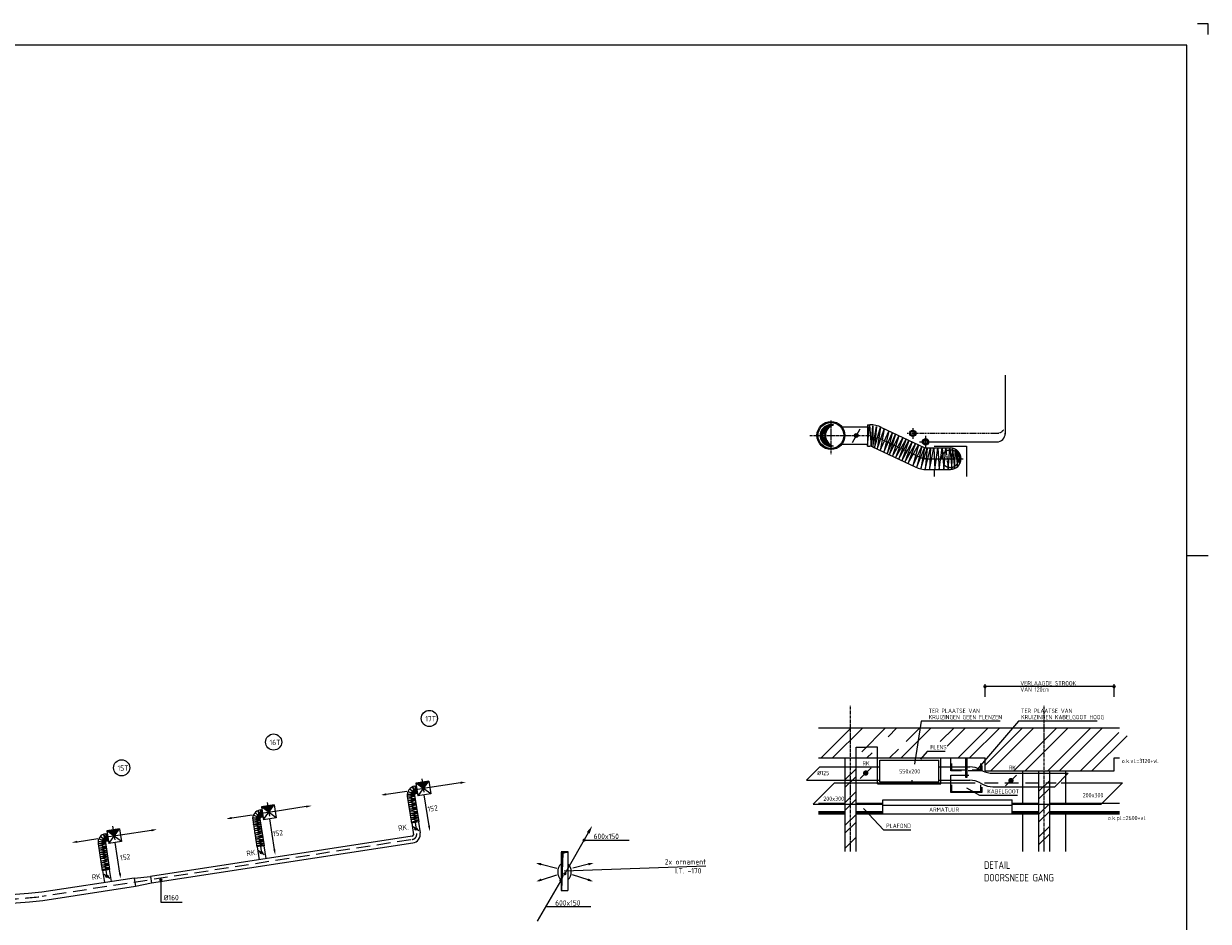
# Model space of a CAD drawing. Extents: x -138812 to 250702, y -18987 to 104055.
# Tile 191 of 193: x 160090 to 187614, y 22493 to 43336. Entities that reach past the tile are written whole.
import ezdxf

# ---------------------------------------------------------------- set-up
doc = ezdxf.new("R2010")
doc.units = 0
doc.header["$LTSCALE"] = 50
for name, pattern in [('CENTER', [2, 1.25, -0.25, 0.25, -0.25]), ('DASHED', [0.75, 0.5, -0.25]), ('HIDDEN', [9.525, 6.35, -3.175])]:
    doc.linetypes.add(name, pattern=pattern)
doc.layers.get('0').update_dxf_attribs({"linetype": 'CONTINUOUS'})
doc.layers.get('Defpoints').update_dxf_attribs({"linetype": 'CONTINUOUS'})
for name, color, linetype in [('54GA', 3, 'CONTINUOUS'), ('56WD', 4, 'CONTINUOUS'), ('57LB', 5, 'CONTINUOUS'), ('INHOUD', 7, 'CONTINUOUS'), ('KADER', 7, 'CONTINUOUS')]:
    doc.layers.add(name, color=color, linetype=linetype)
doc.styles.add('ISO18', font='iso', dxfattribs={"width": 0.9, "height": 100})
doc.styles.add('ISO25', font='ISO', dxfattribs={"width": 0.9, "height": 125})
doc.styles.add('ISO35', font='ISO', dxfattribs={"width": 0.9, "height": 175})
doc.styles.get("Standard").update_dxf_attribs({"font": 'ARIAL.TTF'})
doc.dimstyles.get("Standard").update_dxf_attribs({"dimtxt": 0.18, "dimasz": 0.18, "dimexe": 0.18, "dimexo": 0.0625, "dimgap": 0.09, "dimtad": 0, "dimtih": 1, "dimtoh": 1, "dimdec": 4, "dimzin": 0, "dimdsep": 46, "dimtxsty": 'Standard', "dimcen": 0.09, "dimadec": 0, "dimazin": 0, "dimtfac": 1, "dimtdec": 4, "dimtofl": 0, "dimtmove": 0, "dimatfit": 3, "dimfxl": 0, "dimtolj": 1, "dimtzin": 0, "dimarcsym": 0})

# ---------------------------------------------------------------- blocks, each defined once
blk = doc.blocks.new('KADERA0')
at = {"layer": 'KADER', "color": 1}
for p, q in [((1189, 841), (1184, 841)), ((1189, 836), (1189, 841)), ((1179, 594), (1189, 594))]:
    blk.add_line(p, q, dxfattribs=at)
at = {"layer": 'KADER', "color": 4}
for p, q in [((1179, 831), (25, 831)), ((1179, 10), (1179, 831))]:
    blk.add_line(p, q, dxfattribs=at)
blk = doc.blocks.new('*X701')
at = {"color": 0, "linetype": 'Continuous'}
for p, q in [((55515, 24225), (55765, 24475)), ((55515, 24049), (55765, 24299)), ((55515, 23695), (55765, 23945)), ((55515, 23518), (55765, 23768)), ((55515, 23165), (55765, 23415)), ((55515, 22988), (55765, 23238))]:
    blk.add_line(p, q, dxfattribs=at)
blk = doc.blocks.new('*X700')
at = {"color": 0, "linetype": 'Continuous'}
for p, q in [((51015, 24498), (51265, 24748)), ((51015, 24321), (51265, 24571)), ((51015, 23968), (51265, 24218)), ((51015, 23791), (51265, 24041)), ((51015, 23438), (51265, 23688)), ((51015, 23261), (51265, 23511)), ((51015, 22907), (51265, 23157))]:
    blk.add_line(p, q, dxfattribs=at)
blk = doc.blocks.new('*D703')
at = {"layer": 'Defpoints', "color": 0, "linetype": 'Continuous', "transparency": 16777216}
for p in [(179928, 26536), (179428, 26286), (179928, 26286)]:
    blk.add_point(p, dxfattribs=at)
at = {"layer": 'KADER', "color": 0, "linetype": 'Continuous', "lineweight": -2, "transparency": 16777216}
for p, q in [((179428, 26286), (179428, 26536)), ((179429, 26536), (179678, 26536)), ((179928, 26536), (179679, 26536)), ((179928, 26286), (179928, 26536))]:
    blk.add_line(p, q, dxfattribs=at)
at = {"layer": 'KADER', "color": 0, "linetype": 'Continuous', "transparency": 16777216}
for points in [[(179429, 26536), (179429, 26536), (179428, 26536)], [(179928, 26536), (179928, 26536), (179928, 26536)]]:
    blk.add_solid(points, dxfattribs=at)
at = {"layer": 'KADER', "color": 0, "linetype": 'Continuous', "transparency": 16777216, "insert": (179678, 26536), "char_height": 0.18, "attachment_point": 5}
blk.add_mtext('\\A1;500.0000', dxfattribs=at)
blk = doc.blocks.new('CIRC1MM')
at = {"color": 2, "linetype": 'Continuous'}
for p, q in [((-0.5, 0), (0.5, 0)), ((-0.49, 0.1), (0.49, 0.1)), ((-0.46, 0.2), (0.46, 0.2)), ((-0.4, 0.3), (0.4, 0.3)), ((-0.3, 0.4), (0.3, 0.4)), ((-0.49, -0.1), (0.49, -0.1)), ((-0.46, -0.2), (0.46, -0.2)), ((-0.4, -0.3), (0.4, -0.3)), ((-0.3, -0.4), (0.3, -0.4))]:
    blk.add_line(p, q, dxfattribs=at)
blk.add_circle((0, 0), 0.5, dxfattribs=at)
blk = doc.blocks.new('PGA')
at = {"layer": '54GA', "color": 2, "linetype": 'Continuous'}
blk.add_line((-86, -153), (-445, -775), dxfattribs=at)
blk.add_solid([(-109, -141), (-66, -166), (-25, -45)], dxfattribs=at)
blk = doc.blocks.new('TOEVRE')
at = {"color": 2, "linetype": 'Continuous'}
blk.add_line((0, -7.5), (0, 0), dxfattribs=at)
blk.add_solid([(0.625, -7.5), (-0.625, -7.5), (0, -10)], dxfattribs=at)

msp = doc.modelspace()

# ---------------------------------------------------------------- linework, layer by layer
at = {"color": 1, "linetype": 'Continuous'}
for p, q in [((178618.87675, 26285.62033), (179318.87675, 26985.62033)), ((178884.04179, 26285.62033), (179584.04179, 26985.62033)), ((179559.85242, 26431.10087), (180114.37188, 26985.62033)), ((180171.5093, 26777.59271), (180379.53692, 26985.62033)), ((180475.03205, 26285.62033), (181175.03205, 26985.62033)), ((180592.99258, 26668.74591), (180909.86701, 26985.62033)), ((181385.11747, 26665.37567), (181705.36213, 26985.62033)), ((181544.79112, 26559.88427), (181970.52718, 26985.62033)), ((181800.85726, 26285.62033), (182500.85726, 26985.62033)), ((182066.02231, 26285.62033), (182766.02231, 26985.62033)), ((182428.42177, 26117.68971), (183296.35239, 26985.62033)), ((182561.51743, 25985.62033), (183561.51743, 26985.62033)), ((183091.84752, 25985.62033), (184091.84752, 26985.62033)), ((183357.01256, 25985.62033), (184357.01256, 26985.62033)), ((183887.34265, 25985.62033), (184887.34265, 26985.62033)), ((184152.50769, 25985.62033), (185152.50769, 26985.62033)), ((184642.98542, 25985.62033), (185533.40749, 26876.04239)), ((184908.15047, 25985.62033), (185725.72553, 26803.1954)), ((180209.86701, 26285.62033), (180416.12338, 26491.87671)), ((181078.42177, 26435.62033), (180928.42177, 26260.62033)), ((181503.42177, 26435.62033), (181078.42177, 26435.62033)), ((179679.53692, 26285.62033), (179800.33196, 26406.41537)), ((178274.22671, 25766.87033), (178586.72671, 26079.37033)), ((184045.52903, 25616.87033), (184358.02903, 25929.37033)), ((178429.19652, 25212.14731), (178929.19652, 25712.14731)), ((185121.88246, 25212.14731), (185621.88246, 25712.14731)), ((182303.42177, 25410.62033), (182003.42177, 25585.62033)), ((183178.42177, 25410.62033), (182303.42177, 25410.62033)), ((180078.42177, 24610.62033), (179603.42177, 25110.62033)), ((180703.42177, 24610.62033), (180078.42177, 24610.62033))]:
    msp.add_line(p, q, dxfattribs=at)
at = {"color": 3}
for p, q in [((179528.42177, 25810.62033), (179778.42177, 26060.62033)), ((182903.42177, 25635.62033), (183153.42177, 25885.62033))]:
    msp.add_line(p, q, dxfattribs=at)
at = {"color": 2, "linetype": 'Continuous', "const_width": 62.5}
for points in [[(179622.17177, 25935.62033, 1), (179684.67177, 25935.62033, 1)], [(182997.17177, 25760.62033, 1), (183059.67177, 25760.62033, 1)]]:
    msp.add_lwpolyline(points, format="xyb", close=True, dxfattribs=at)
at = {"layer": '56WD', "linetype": 'Continuous'}
for p, q in [((182895.94856, 35175.6975), (182895.94856, 33805.93078)), ((181139.15464, 33624.79417), (182695.94856, 33624.79417))]:
    msp.add_line(p, q, dxfattribs=at)
at = {"layer": '56WD', "color": 1, "linetype": 'Continuous'}
for p, q in [((180745.94856, 33943.36873), (180745.94856, 33697.46287)), ((180904.0805, 33624.79417), (181115.72087, 33624.79417)), ((181045.94856, 33764.45965), (181045.94856, 33481.76346))]:
    msp.add_line(p, q, dxfattribs=at)
at = {"layer": '56WD', "color": 1, "linetype": 'DASHED'}
msp.add_line((180617.79702, 33824.79417), (180816.94034, 33824.79417), dxfattribs=at)
at = {"layer": '56WD', "linetype": 'DASHED'}
msp.add_line((180840.3741, 33824.79417), (182695.94856, 33824.79417), dxfattribs=at)
at = {"layer": '56WD', "color": 2, "linetype": 'Continuous'}
for centre in [(180745.94856, 33824.79417), (181045.94856, 33624.79417)]:
    msp.add_circle(centre, 75, dxfattribs=at)
at = {"layer": '56WD', "linetype": 'Continuous'}
for centre in [(180745.94856, 33824.79417), (181045.41957, 33623.11155)]:
    msp.add_circle(centre, 50, dxfattribs=at)
at = {"layer": '56WD', "linetype": 'DASHED'}
msp.add_arc((182695.94856, 34024.79417), 200, 270, 324.679365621, dxfattribs=at)
at = {"layer": '56WD', "linetype": 'Continuous'}
msp.add_arc((182695.94856, 33824.79417), 200, 270, 0, dxfattribs=at)
at = {"layer": '57LB', "color": 1, "linetype": 'CENTER'}
for p, q in [((178607.98393, 33854.79417), (178731.01121, 33854.79417)), ((178611.58311, 33864.79417), (178734.61039, 33864.79417)), ((178615.67228, 33874.79417), (178738.69956, 33874.79417)), ((178620.27808, 33884.79417), (178743.30536, 33884.79417)), ((178625.43288, 33894.79417), (178748.46016, 33894.79417)), ((178631.17621, 33904.79417), (178754.20349, 33904.79417)), ((178637.55671, 33914.79417), (178760.58399, 33914.79417)), ((178644.63496, 33924.79417), (178767.66224, 33924.79417)), ((178652.48755, 33934.79417), (178775.51482, 33934.79417)), ((178661.21317, 33944.79417), (178784.24045, 33944.79417)), ((178670.94238, 33954.79417), (178793.96966, 33954.79417)), ((178681.85358, 33964.79417), (178804.88085, 33964.79417)), ((178694.20152, 33974.79417), (178817.2288, 33974.79417)), ((178708.37253, 33984.79417), (178831.39981, 33984.79417)), ((178725.00575, 33994.79417), (178848.03302, 33994.79417)), ((178745.31475, 34004.79417), (178868.34202, 34004.79417)), ((178772.27927, 34014.79417), (178895.30655, 34014.79417)), ((178845.94856, 34124.79417), (178845.94856, 33336.96404)), ((178356.39476, 33774.79417), (179745.53691, 33774.79417)), ((178595.09569, 33784.79417), (178718.12297, 33784.79417)), ((178595.09569, 33764.14234), (178718.12297, 33764.14234)), ((178595.69436, 33794.79417), (178718.72164, 33794.79417)), ((178595.69436, 33754.14234), (178718.72164, 33754.14234)), ((178596.69535, 33804.79417), (178719.72263, 33804.79417)), ((178596.69535, 33744.14234), (178719.72263, 33744.14234)), ((178598.10352, 33814.79417), (178721.1308, 33814.79417)), ((178598.10352, 33734.14234), (178721.1308, 33734.14234)), ((178599.92587, 33824.79417), (178722.95315, 33824.79417)), ((178599.92587, 33724.14234), (178722.95315, 33724.14234)), ((178602.17169, 33834.79417), (178725.19897, 33834.79417)), ((178602.17169, 33714.14234), (178725.19897, 33714.14234)), ((178604.8528, 33844.79417), (178727.88008, 33844.79417)), ((178604.8528, 33704.14234), (178727.88008, 33704.14234)), ((178607.98393, 33694.14234), (178731.01121, 33694.14234)), ((178611.58311, 33684.14234), (178734.61039, 33684.14234)), ((178615.67228, 33674.14234), (178738.69956, 33674.14234)), ((178620.27808, 33664.14234), (178743.30536, 33664.14234)), ((178625.43288, 33654.14234), (178748.46016, 33654.14234)), ((178631.17621, 33644.14234), (178754.20349, 33644.14234)), ((178637.55671, 33634.14234), (178760.58399, 33634.14234)), ((178644.63496, 33624.14234), (178767.66224, 33624.14234)), ((178652.48755, 33614.14234), (178775.51482, 33614.14234)), ((178661.21317, 33604.14234), (178784.24045, 33604.14234)), ((178670.94238, 33594.14234), (178793.96966, 33594.14234)), ((178681.85358, 33584.14234), (178804.88085, 33584.14234)), ((179915.08007, 33737.08565), (180908.77635, 33272.06118)), ((178694.20152, 33574.14234), (178817.2288, 33574.14234)), ((178708.37253, 33564.14234), (178831.39981, 33564.14234)), ((178725.00575, 33554.14234), (178848.03302, 33554.14234)), ((178745.31475, 33544.14234), (178868.34202, 33544.14234)), ((178772.27927, 33534.14234), (178895.30655, 33534.14234)), ((181078.31951, 33234.35266), (181917.65345, 33234.35266))]:
    msp.add_line(p, q, dxfattribs=at)
at = {"layer": '57LB', "linetype": 'Continuous'}
for p, q in [((179102.12233, 33974.79417), (179695.94856, 33974.79417)), ((179346.89215, 33614.63034), (179527.39492, 33930.15377)), ((179102.12233, 33574.79417), (179695.94856, 33574.79417)), ((169204.76829, 25630.4367), (169214.65207, 25631.9569)), ((169229.09139, 25472.2963), (169238.97517, 25473.81649)), ((165613.78159, 25078.73852), (165623.66773, 25080.24325)), ((165637.85731, 24920.56026), (165647.74345, 24922.065)), ((162021.36134, 24526.95406), (162031.24512, 24528.47425)), ((162045.68444, 24368.81366), (162055.56821, 24370.33385)), ((165511.62201, 24221.41939), (165556.91334, 23923.85385)), ((165669.61589, 24246.7064), (165715.05745, 23948.15391)), ((162078.49696, 23695.01028), (162121.38109, 23416.19248)), ((161920.54282, 23669.47619), (161963.23714, 23391.89243)), ((162653.15756, 23497.90404), (163037.36357, 23536.70554)), ((163061.68667, 23378.56513), (162683.56143, 23300.22854))]:
    msp.add_line(p, q, dxfattribs=at)
at = {"layer": '57LB', "color": 2, "linetype": 'Continuous'}
for p, q in [((179691.42033, 33524.22904), (179744.1469, 34023.30241)), ((179744.1469, 34023.30241), (179779.29795, 33518.42586)), ((179779.29795, 33518.42586), (179820.30751, 34000.0897)), ((179820.30751, 34000.0897), (179820.30751, 33506.8195)), ((179820.30751, 33506.8195), (179902.32662, 33982.68016)), ((179902.32662, 33982.68016), (179861.31706, 33489.40997)), ((179861.31706, 33489.40997), (179996.06275, 33965.27063)), ((179996.06275, 33965.27063), (179919.90215, 33454.59089)), ((179919.90215, 33454.59089), (180083.94038, 33924.64837)), ((180083.94038, 33924.64837), (179990.20424, 33425.575)), ((179990.20424, 33425.575), (180189.39352, 33872.41977)), ((180189.39352, 33872.41977), (180072.22336, 33384.95275)), ((180072.22336, 33384.95275), (180271.41264, 33831.79751)), ((180271.41264, 33831.79751), (180148.38397, 33350.13368)), ((180148.38397, 33350.13368), (180347.57325, 33802.78162)), ((180347.57325, 33802.78162), (180201.11054, 33321.11778)), ((180201.11054, 33321.11778), (180423.73385, 33767.96255)), ((180424.42473, 33768.18821), (180277.96369, 33292.33679)), ((180277.96369, 33292.33679), (180512.30136, 33721.76368)), ((180512.30136, 33721.76368), (180342.40655, 33257.51839)), ((180342.40655, 33257.51839), (180594.31955, 33686.94528)), ((180594.31955, 33686.94528), (180418.56629, 33216.89693)), ((180418.56629, 33216.89693), (180658.76241, 33657.92995)), ((180658.76241, 33657.92995), (180494.72603, 33187.8816)), ((180494.72603, 33187.8816), (180729.06371, 33628.91462)), ((180729.06371, 33628.91462), (180565.02734, 33153.0632)), ((180565.02734, 33153.0632), (180811.08189, 33588.29316)), ((180811.08189, 33588.29316), (180635.32864, 33118.24481)), ((180635.32864, 33118.24481), (180881.3832, 33553.47476)), ((180881.3832, 33553.47476), (180746.63903, 33071.82028)), ((180746.63903, 33071.82028), (180957.54294, 33518.65636)), ((180957.54294, 33518.65636), (180834.51566, 33025.39575)), ((180834.51566, 33025.39575), (181021.9858, 33489.64103)), ((181021.9858, 33489.64103), (180934.10917, 32996.38042)), ((180934.10917, 32996.38042), (181080.57022, 33478.0349)), ((181033.70268, 32984.77429), (181162.5884, 33483.83797)), ((181080.57022, 33478.0349), (181033.70268, 32984.77429)), ((181162.5884, 33483.83797), (181133.2962, 32978.97122)), ((181133.2962, 32978.97122), (181238.74815, 33483.83797)), ((181238.74815, 33483.83797), (181256.32347, 32978.97122)), ((181256.32347, 32978.97122), (181332.48322, 33483.83797)), ((181332.48322, 33483.83797), (181361.77543, 32984.77429)), ((181361.77543, 32984.77429), (181426.21829, 33483.83797)), ((181426.21829, 33483.83797), (181467.22738, 32978.97122)), ((181467.22738, 32978.97122), (181514.09492, 33483.83797)), ((181572.67933, 32978.97122), (181607.82998, 33483.83797)), ((181607.82998, 33483.83797), (181654.69752, 32996.38042)), ((181654.69752, 32996.38042), (181672.27285, 33472.23184)), ((181672.27285, 33472.23184), (181719.14038, 33007.98655)), ((181719.14038, 33007.98655), (181736.71571, 33454.82264)), ((181736.71571, 33454.82264), (181783.58324, 33042.80495)), ((181783.58324, 33042.80495), (181789.44168, 33420.00424)), ((181789.44168, 33420.00424), (181842.16766, 33124.04787)), ((181842.16766, 33124.04787), (181842.16766, 33344.56438)), ((169500.45125, 25746.69271), (169203.92441, 25701.17531)), ((169545.96865, 25450.16587), (169203.92441, 25701.17531)), ((169203.92441, 25701.17531), (169249.44181, 25404.64847)), ((169204.0082, 25635.37859), (169229.85149, 25467.35441)), ((169251.73755, 25405.00087), (169500.45125, 25746.69271)), ((169500.45125, 25746.69271), (169545.96865, 25450.16587)), ((170239.77554, 25708.42338), (169525.50569, 25598.78169)), ((168514.709, 25443.6226), (168991.75738, 25516.85037)), ((169545.96865, 25450.16587), (169249.44181, 25404.64847)), ((169507.34692, 24713.13732), (169397.70523, 25427.40717)), ((165613.02923, 25083.68159), (165638.60968, 24915.61719)), ((165909.64603, 25194.5319), (165613.04836, 25149.47836)), ((165613.04836, 25149.47836), (165658.1019, 24852.88069)), ((165954.69957, 24897.93423), (165613.04836, 25149.47836)), ((165660.39818, 24853.2295), (165909.64603, 25194.5319)), ((165909.64603, 25194.5319), (165954.69957, 24897.93423)), ((166648.90955, 25155.10624), (165934.46908, 25046.58187)), ((164923.43094, 24893.00397), (165400.59327, 24965.4855)), ((165954.69957, 24897.93423), (165658.1019, 24852.88069)), ((165914.9251, 24160.96699), (165806.40073, 24875.40746)), ((162317.0443, 24643.21006), (162020.51746, 24597.69267)), ((162020.51746, 24597.69267), (162066.03486, 24301.16583)), ((162362.5617, 24346.68322), (162020.51746, 24597.69267)), ((162020.60124, 24531.89595), (162046.44454, 24363.87177)), ((162068.33059, 24301.51823), (162317.0443, 24643.21006)), ((162317.0443, 24643.21006), (162362.5617, 24346.68322)), ((163056.36859, 24604.94074), (162342.09873, 24495.29904)), ((161331.30204, 24340.13995), (161808.35042, 24413.36773)), ((162362.5617, 24346.68322), (162066.03486, 24301.16583)), ((162323.93997, 23609.65467), (162214.29828, 24323.92453)), ((162653.15756, 23497.90404), (162683.56143, 23300.22854)), ((163037.36357, 23536.70554), (163061.68667, 23378.56513))]:
    msp.add_line(p, q, dxfattribs=at)
at = {"layer": '57LB', "color": 3, "linetype": 'Continuous'}
for p, q in [((179695.94856, 34024.79417), (179695.94856, 33524.79417)), ((179695.94856, 34024.79417), (179745.53691, 34024.79417)), ((180021.04454, 33963.51783), (181014.74082, 33498.49336)), ((179695.94856, 33524.79417), (179745.53691, 33524.79417)), ((179809.1156, 33510.65347), (180802.81188, 33045.62901)), ((181078.31951, 33484.35266), (181620.94856, 33484.35266)), ((181245.94856, 33524.79417), (181995.94856, 33524.79417)), ((181995.94856, 33524.79417), (181995.94856, 32824.79417)), ((181078.31951, 32984.35266), (181620.94856, 32984.35266)), ((181245.94856, 32984.35266), (181245.94856, 32824.79417)), ((169174.35687, 25630.81801), (169204.0082, 25635.37859)), ((169002.90345, 25397.03665), (169099.01483, 24772.15359)), ((169170.92763, 25422.87994), (169266.8411, 24799.28357)), ((169200.20016, 25462.79383), (169229.85149, 25467.35441)), ((165583.3708, 25079.16739), (165613.02923, 25083.68159)), ((165411.55193, 24845.65449), (165506.68581, 24220.62186)), ((165579.61633, 24871.23494), (165674.55431, 24247.48931)), ((165608.95126, 24911.103), (165638.60968, 24915.61719)), ((161990.94992, 24527.33536), (162020.60124, 24531.89595)), ((169270.71748, 24590.6759), (169140.72594, 24684.36715)), ((161819.4965, 24293.554), (161915.60788, 23668.67094)), ((161987.52068, 24319.3973), (162083.43415, 23695.80093)), ((162016.79321, 24359.31119), (162046.44454, 24363.87177)), ((165678.1044, 24038.87583), (165548.25956, 24132.77029)), ((172578.44174, 24110.63761), (172731.17656, 24110.63761)), ((172581.17656, 24100.97979), (172581.17656, 23210.1019)), ((172731.17656, 24113.83672), (172731.17656, 23210.1019)), ((162087.31052, 23487.19325), (161957.31899, 23580.88451)), ((172578.44174, 23210.63761), (172731.17656, 23210.63761))]:
    msp.add_line(p, q, dxfattribs=at)
at = {"layer": '57LB', "color": 2, "linetype": 'CENTER'}
msp.add_line((181514.09492, 33483.83797), (181572.67933, 32978.97122), dxfattribs=at)
at = {"layer": '57LB', "color": 1, "linetype": 'Continuous'}
for p, q in [((169123.80695, 25615.85381), (169211.43753, 25465.33132)), ((169186.10541, 25458.53239), (169123.80695, 25615.85381)), ((169181.62904, 25630.55258), (169228.61636, 25467.97354)), ((169001.67927, 25447.58237), (169172.97494, 25439.09683)), ((169168.77513, 25428.29154), (169001.67927, 25447.58237)), ((169002.37182, 25395.44088), (169168.77513, 25428.29154)), ((169173.57259, 25397.10009), (169002.37182, 25395.44088)), ((169009.34995, 25350.07149), (169172.35909, 25395.46211)), ((169181.29982, 25337.33258), (169009.34995, 25350.07149)), ((169016.42297, 25294.55737), (169181.29982, 25337.33258)), ((169017.07523, 25509.45505), (169175.96125, 25448.26415)), ((169172.97494, 25439.09683), (169017.07523, 25509.45505)), ((169062.19291, 25568.64247), (169186.10541, 25458.53239)), ((169175.96125, 25448.26415), (169062.19291, 25568.64247)), ((169187.27852, 25546.80592), (169226.81362, 25552.88669)), ((165594.84985, 24906.86361), (165532.79754, 25064.28227)), ((165532.79754, 25064.28227), (165620.19258, 24913.6229)), ((165590.64255, 25078.89059), (165637.37552, 24916.23826)), ((169187.62374, 25296.21657), (169016.42297, 25294.55737)), ((169026.04617, 25251.04615), (169189.05531, 25296.43676)), ((169197.99604, 25238.30723), (169026.04617, 25251.04615)), ((169033.1192, 25195.53202), (169197.99604, 25238.30723)), ((169204.31997, 25197.19122), (169033.1192, 25195.53202)), ((169040.09732, 25150.16263), (169203.10647, 25195.55325)), ((169212.04719, 25137.42372), (169040.09732, 25150.16263)), ((169047.17035, 25094.64851), (169212.04719, 25137.42372)), ((169218.37112, 25096.30771), (169047.17035, 25094.64851)), ((169056.79355, 25051.13728), (169219.80269, 25096.5279)), ((169228.74342, 25038.39837), (169056.79355, 25051.13728)), ((165577.47229, 24876.6499), (165410.40681, 24896.20206)), ((165410.40681, 24896.20206), (165581.689, 24887.44861)), ((165411.01781, 24844.05955), (165577.47229, 24876.6499)), ((165582.22096, 24845.45098), (165411.01781, 24844.05955)), ((165417.92496, 24798.67931), (165581.0049, 24843.8149)), ((165589.8547, 24785.67146), (165417.92496, 24798.67931)), ((165424.91115, 24743.15419), (165589.8547, 24785.67146)), ((165581.689, 24887.44861), (165425.89953, 24958.05058)), ((165425.89953, 24958.05058), (165584.68965, 24896.61125)), ((165584.68965, 24896.61125), (165471.10973, 25017.16736)), ((165471.10973, 25017.16736), (165594.84985, 24906.86361)), ((165596.16103, 24995.13519), (165635.70559, 25001.15412)), ((169063.86657, 24995.62316), (169228.74342, 25038.39837)), ((169235.06735, 24997.28236), (169063.86657, 24995.62316)), ((169070.40857, 24953.08936), (169233.41771, 24998.47997)), ((169242.35844, 24940.35044), (169070.40857, 24953.08936)), ((169077.48159, 24897.57523), (169242.35844, 24940.35044)), ((169248.68237, 24899.23444), (169077.48159, 24897.57523)), ((169087.1048, 24854.06401), (169250.11394, 24899.45462)), ((169259.05467, 24841.3251), (169087.1048, 24854.06401)), ((169094.17782, 24798.54988), (169259.05467, 24841.3251)), ((169265.37859, 24800.20909), (169094.17782, 24798.54988)), ((162002.69846, 24355.04975), (161940.4, 24512.37116)), ((161940.4, 24512.37116), (162028.03058, 24361.84867)), ((161998.22208, 24527.06994), (162045.20941, 24364.4909)), ((165596.11431, 24744.54561), (165424.91115, 24743.15419)), ((165434.46628, 24699.62797), (165597.54622, 24744.76356)), ((165606.39602, 24686.62012), (165434.46628, 24699.62797)), ((165441.45247, 24644.10284), (165606.39602, 24686.62012)), ((165612.65563, 24645.49427), (165441.45247, 24644.10284)), ((165448.35962, 24598.7226), (165611.43956, 24643.85819)), ((165620.28936, 24585.71475), (165448.35962, 24598.7226)), ((165455.34581, 24543.19748), (165620.28936, 24585.71475)), ((165626.54897, 24544.5889), (165455.34581, 24543.19748)), ((165464.90094, 24499.67126), (165627.98088, 24544.80685)), ((165636.83068, 24486.66341), (165464.90094, 24499.67126)), ((161985.36818, 24324.8089), (161818.27232, 24344.09972)), ((161818.27232, 24344.09972), (161989.56799, 24335.61419)), ((161818.96487, 24291.95824), (161985.36818, 24324.8089)), ((161990.16564, 24293.61744), (161818.96487, 24291.95824)), ((161825.94299, 24246.58885), (161988.95214, 24291.97946)), ((161997.89286, 24233.84994), (161825.94299, 24246.58885)), ((161833.01602, 24191.07472), (161997.89286, 24233.84994)), ((161989.56799, 24335.61419), (161833.66827, 24405.9724)), ((161833.66827, 24405.9724), (161992.5543, 24344.78151)), ((161992.5543, 24344.78151), (161878.78596, 24465.15982)), ((161878.78596, 24465.15982), (162002.69846, 24355.04975)), ((162003.87157, 24443.32328), (162043.40667, 24449.40405)), ((165471.88713, 24444.14614), (165636.83068, 24486.66341)), ((165643.09029, 24445.53756), (165471.88713, 24444.14614)), ((165478.36259, 24401.60215), (165641.44253, 24446.73775)), ((165650.29232, 24388.59431), (165478.36259, 24401.60215)), ((165485.34877, 24346.07703), (165650.29232, 24388.59431)), ((165656.55193, 24347.46846), (165485.34877, 24346.07703)), ((165494.90391, 24302.55081), (165657.98385, 24347.68641)), ((165666.83364, 24289.54297), (165494.90391, 24302.55081)), ((165501.89009, 24247.02569), (165666.83364, 24289.54297)), ((165673.09325, 24248.41712), (165501.89009, 24247.02569)), ((173110.01316, 24380.29535), (174157.724, 24380.29535)), ((162004.21679, 24192.73393), (161833.01602, 24191.07472)), ((161842.63922, 24147.5635), (162005.64836, 24192.95411)), ((162014.58909, 24134.82459), (161842.63922, 24147.5635)), ((161849.71224, 24092.04937), (162014.58909, 24134.82459)), ((162020.91302, 24093.70858), (161849.71224, 24092.04937)), ((161856.69037, 24046.67999), (162019.69951, 24092.0706)), ((162028.64024, 24033.94107), (161856.69037, 24046.67999)), ((161863.7634, 23991.16586), (162028.64024, 24033.94107)), ((162034.96417, 23992.82507), (161863.7634, 23991.16586)), ((161873.3866, 23947.65464), (162036.39574, 23993.04525)), ((162045.33647, 23934.91573), (161873.3866, 23947.65464)), ((172581.17656, 24100.97979), (172723.67417, 24100.97979)), ((172590.81926, 23220.81601), (172590.81926, 24100.97979)), ((172590.81926, 23217.60178), (172626.71151, 24074.73023)), ((172626.71151, 24074.73023), (172723.13846, 24102.58691)), ((161880.45962, 23892.14051), (162045.33647, 23934.91573)), ((162051.6604, 23893.79972), (161880.45962, 23892.14051)), ((161887.00162, 23849.60671), (162050.01076, 23894.99733)), ((162058.95149, 23836.8678), (161887.00162, 23849.60671)), ((161894.07464, 23794.09259), (162058.95149, 23836.8678)), ((162065.27542, 23795.75179), (161894.07464, 23794.09259)), ((161903.69784, 23750.58136), (162066.70699, 23795.97198)), ((162075.64771, 23737.84245), (161903.69784, 23750.58136)), ((161910.77087, 23695.06724), (162075.64771, 23737.84245)), ((162081.97164, 23696.72644), (161910.77087, 23695.06724)), ((175937.10345, 23771.75957), (172649.70111, 23658.98198)), ((163277.37777, 23426.23003), (163277.37777, 22933.79547)), ((163277.37777, 22933.79547), (163774.60604, 22933.79547)), ((172217.0279, 22833.91662), (173264.73874, 22833.91662))]:
    msp.add_line(p, q, dxfattribs=at)
at = {"layer": '57LB', "color": 1, "linetype": 'HIDDEN'}
for p, q in [((169562.74711, 25604.49831), (169151.9018, 25541.43283)), ((169211.43753, 25465.33132), (169181.62904, 25630.55258)), ((169340.13334, 25802.46401), (169409.12622, 25353.00418)), ((169086.40873, 25411.84295), (169225.83344, 24505.35151)), ((165971.7194, 25052.24024), (165560.77595, 24989.81744)), ((165620.19258, 24913.6229), (165590.64255, 25078.89059)), ((165749.41554, 25250.55389), (165817.70534, 24800.98669)), ((165495.08027, 24860.33016), (165635.77347, 23935.97132)), ((162379.34016, 24501.01567), (161968.49485, 24437.95018)), ((162028.03058, 24361.84867), (161998.22208, 24527.06994)), ((162156.72639, 24698.98137), (162225.71927, 24249.52153)), ((169081.0694, 24384.42877), (160519.67378, 23068.90411)), ((161903.00178, 24308.3603), (162042.09719, 23404.00989))]:
    msp.add_line(p, q, dxfattribs=at)
at = {"layer": '57LB', "color": 2}
for p, q in [((172109.29574, 23818.5334), (172473.4998, 23729.20032)), ((172118.61191, 23458.03585), (172475.10692, 23574.3815))]:
    msp.add_line(p, q, dxfattribs=at)
for points in [[(169266.8411, 24799.28357, 0.0007609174), (169099.01483, 24772.15359, 0.0155695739)], [(165674.55431, 24247.48931, 0.0007609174), (165506.68581, 24220.62186, 0.0155695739)], [(162083.43415, 23695.80093, 0.0007609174), (161915.60788, 23668.67094, 0.0155695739)]]:
    msp.add_lwpolyline(points, format="xyb", dxfattribs=at)
at = {"layer": '57LB'}
for points in [[(169105.8213, 24773.26409), (169145.73513, 24503.43267, -0.1234071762)], [(169263.78581, 24798.79435), (169300.63094, 24549.70844, -0.1234265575)], [(169119.05575, 24471.20458), (163037.36357, 23536.70554, -0.1234071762)], [(169131.84135, 24311.29135), (163061.68667, 23378.56513, -0.1234265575)], [(162653.15756, 23497.90404), (160507.33833, 23168.18232, -0.0203493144), (155605.41964, 22902.95853, -0.1234047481)], [(162683.56143, 23300.22854), (160532.0116, 22969.62626, -0.0203870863), (155604.7279, 22702.93153, -0.1234289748)]]:
    msp.add_lwpolyline(points, format="xyb", dxfattribs=at)
at = {"layer": '57LB', "color": 2, "linetype": 'Continuous'}
for centre, radius in [((178845.94856, 33774.79417), 325), ((179434.34806, 33773.99127), 43.93831), ((179434.34806, 33773.99127), 38.93831), ((179434.34806, 33773.99127), 33.93831), ((179434.34806, 33773.99127), 28.93831), ((179434.34806, 33773.99127), 23.93831), ((179434.34806, 33773.99127), 18.93831), ((179434.34806, 33773.99127), 13.93831), ((179434.34806, 33773.99127), 8.93831), ((179434.34806, 33773.99127), 3.93831), ((169515.10751, 27204.05024), 187.5), ((165896.66421, 26655.49943), 187.5), ((162364.37432, 26058.18855), 187.5), ((169205.72171, 24637.52152), 27.5), ((169205.72171, 24637.52152), 22.5), ((169205.72171, 24637.52152), 17.5), ((169205.72171, 24637.52152), 12.5), ((169205.72171, 24637.52152), 7.5), ((165613.18198, 24085.82306), 27.5), ((165613.18198, 24085.82306), 22.5), ((165613.18198, 24085.82306), 17.5), ((165613.18198, 24085.82306), 12.5), ((165613.18198, 24085.82306), 7.5), ((162022.31476, 23534.03888), 27.5), ((162022.31476, 23534.03888), 22.5), ((162022.31476, 23534.03888), 17.5), ((162022.31476, 23534.03888), 12.5), ((162022.31476, 23534.03888), 7.5)]:
    msp.add_circle(centre, radius, dxfattribs=at)
at = {"layer": '57LB', "linetype": 'Continuous'}
msp.add_circle((178845.94856, 33774.79417), 300.05819, dxfattribs=at)
at = {"layer": '57LB', "color": 1, "linetype": 'Continuous'}
for centre, start, end in [((178845.94856, 33774.79417), 75.816784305, 284.183215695), ((178968.97584, 33774.79417), 104.183215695, 255.816784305)]:
    msp.add_arc(centre, 251.05212, start, end, dxfattribs=at)
at = {"layer": '57LB', "color": 3, "linetype": 'Continuous'}
for centre, radius, start, end in [((179745.53691, 33374.79417), 650, 64.921607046, 90), ((179745.53691, 33374.79417), 150, 64.921607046, 90), ((181078.31951, 33634.35266), 150, 244.921607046, 270), ((181620.94856, 33234.35266), 250, 270, 90), ((181078.31951, 33634.35266), 650, 244.921607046, 270), ((169205.52084, 25428.20062), 205, 98.743969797, 188.743969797), ((169205.52084, 25428.20062), 35, 98.743969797, 188.743969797), ((165614.21782, 24876.5015), 205, 98.654352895, 188.654352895), ((165614.21782, 24876.5015), 35, 98.654352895, 188.654352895), ((162022.11389, 24324.71797), 205, 98.743969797, 188.743969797), ((162022.11389, 24324.71797), 35, 98.743969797, 188.743969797)]:
    msp.add_arc(centre, radius, start, end, dxfattribs=at)
at = {"layer": '57LB', "color": 1, "linetype": 'HIDDEN'}
for centre, radius, start, end in [((181616.7905, 33234.35266), 200, 90, 270), ((181620.94856, 33234.35266), 200, 270, 90), ((169205.52084, 25428.20062), 120, 98.743969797, 188.743969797), ((165614.21782, 24876.5015), 120, 98.654352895, 188.654352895), ((169102.31514, 24514.43856), 120, 277.226013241, 7.226013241), ((162022.11389, 24324.71797), 120, 98.743969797, 188.743969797), ((154799.341, 83232.79285), 60435.21917, 264.2186568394, 275.4313081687)]:
    msp.add_arc(centre, radius, start, end, dxfattribs=at)
at = {"layer": '57LB', "color": 1, "linetype": 'CENTER'}
msp.add_arc((181078.31951, 33634.35266), 400, 244.921607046, 270, dxfattribs=at)
at = {"layer": '57LB', "linetype": 'Continuous'}
for centre, radius in [((169110.78987, 24505.38943), 35), ((169098.50289, 24514.00482), 205)]:
    msp.add_arc(centre, radius, 279.541054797, 9.541054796, dxfattribs=at)
at = {"layer": '57LB', "color": 2}
msp.add_arc((172755.02279, 23641.94564), 256.5528, 134.530372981, 225.46962702, dxfattribs=at)
at = {"layer": '57LB', "color": 2, "linetype": 'Continuous'}
msp.add_arc((172555.77562, 23641.94564), 256.5528, 314.530372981, 45.46962702, dxfattribs=at)
for points in [[(169500.45125, 25746.69271), (169203.92441, 25701.17531), (169374.94653, 25575.67059)], [(170238.74349, 25733.75321), (170246.32972, 25684.33207), (170366.08945, 25728.00822)], [(168515.74105, 25418.29277), (168508.15482, 25467.71391), (168388.39508, 25424.03776)], [(165909.64603, 25194.5319), (165613.04836, 25149.47836), (165783.87396, 25023.7063)], [(166647.91712, 25180.43765), (166655.42604, 25131.0047), (166775.25394, 25174.49349)], [(164924.42337, 24867.67256), (164916.91445, 24917.1055), (164797.08655, 24873.61672)], [(162317.0443, 24643.21006), (162020.51746, 24597.69267), (162191.53958, 24472.18795)], [(163055.33653, 24630.27057), (163062.92277, 24580.84943), (163182.6825, 24624.52558)], [(169532.67675, 24714.16937), (169483.25561, 24706.58314), (169526.93177, 24586.8234)], [(161332.3341, 24314.81012), (161324.74786, 24364.23126), (161204.98813, 24320.55511)], [(165940.25651, 24161.95942), (165890.82356, 24154.4505), (165934.31235, 24034.6226)], [(162349.2698, 23610.68673), (162299.84866, 23603.10049), (162343.52481, 23483.34076)]]:
    msp.add_solid(points, dxfattribs=at)
at = {"layer": '57LB', "color": 1, "linetype": 'Continuous'}
for points in [[(172589.74785, 24099.90838), (172717.78141, 24100.97979), (172626.71151, 24074.73023)], [(172592.42638, 23217.60178), (172589.74785, 24099.90838), (172626.71151, 24076.33735)]]:
    msp.add_solid(points, dxfattribs=at)
at = {"layer": '57LB', "color": 2, "linetype": 'HIDDEN'}
for points in [[(172101.85131, 23788.18306), (172116.74016, 23848.88374), (171987.89438, 23848.31109)], [(172128.30738, 23428.32793), (172108.91644, 23487.74376), (171999.78024, 23419.25396)]]:
    msp.add_solid(points, dxfattribs=at)
at = {"layer": 'INHOUD', "color": 1, "linetype": 'HIDDEN'}
for p, q in [((181628.42177, 25985.24137), (181628.42177, 26285.62033)), ((182353.42177, 25985.24137), (181628.42177, 25985.24137)), ((182353.42177, 26110.24137), (182353.42177, 25985.24137))]:
    msp.add_line(p, q, dxfattribs=at)
at = {"layer": 'INHOUD', "linetype": 'Continuous'}
for p, q in [((181978.42177, 25835.62033), (181978.42177, 26285.62033)), ((182003.42177, 26285.62033), (182003.42177, 25835.62033)), ((182003.42177, 25835.62033), (181978.42177, 25835.62033))]:
    msp.add_line(p, q, dxfattribs=at)
at = {"layer": 'INHOUD', "color": 1, "linetype": 'Continuous'}
for p, q in [((181628.42177, 25485.62033), (181628.42177, 25885.62033)), ((181628.42177, 25885.62033), (182053.42177, 25885.62033)), ((182353.42177, 25610.62033), (182353.42177, 25485.62033)), ((182353.42177, 25485.62033), (181628.42177, 25485.62033))]:
    msp.add_line(p, q, dxfattribs=at)
at = {"layer": 'KADER', "color": 1, "linetype": 'Continuous'}
for p, q in [((182428.42177, 27702.28134), (182428.42177, 28002.28134)), ((182428.42177, 27950.4733), (185428.42177, 27950.4733)), ((185428.42177, 27702.28134), (185428.42177, 28002.28134)), ((178553.42177, 26985.62033), (185553.42177, 26985.62033)), ((180942.40521, 27137.88352), (180786.70919, 26141.9554)), ((182776.73747, 27137.88352), (180942.40521, 27137.88352)), ((185032.96616, 27137.88352), (183206.47419, 27137.88352)), ((178553.42177, 26285.62033), (182428.42177, 26285.62033)), ((179178.42177, 24110.62033), (179178.42177, 26285.62033)), ((179428.42177, 24110.62033), (179428.42177, 26285.62033)), ((182428.42177, 25985.62033), (182428.42177, 26285.62033)), ((185428.42177, 25985.62033), (185428.42177, 26285.62033)), ((185428.42177, 26285.62033), (185553.42177, 26285.62033)), ((182428.42177, 25985.62033), (185428.42177, 25985.62033)), ((183303.42177, 25235.62033), (183303.42177, 25985.62033)), ((183678.42177, 24110.62033), (183678.42177, 25985.62033)), ((183928.42177, 24110.62033), (183928.42177, 25985.62033)), ((184303.42177, 25235.62033), (184303.42177, 25985.62033)), ((180728.34135, 25768.59862), (180722.28534, 25729.86059)), ((178553.42177, 25235.62033), (179178.42177, 25235.62033)), ((179428.42177, 25235.62033), (180053.42177, 25235.62033)), ((183053.42177, 25235.62033), (183678.42177, 25235.62033)), ((183928.42177, 25235.62033), (185553.42177, 25235.62033)), ((178553.42177, 25043.18209), (179178.42177, 25043.18209)), ((178553.42177, 25021.80006), (179178.42177, 25021.80006)), ((178553.42177, 25011.10905), (179178.42177, 25011.10905)), ((178553.42177, 24985.62033), (179178.42177, 24985.62033)), ((179428.42177, 25043.18209), (180053.42177, 25043.18209)), ((179428.42177, 25021.80006), (180053.42177, 25021.80006)), ((179428.42177, 25011.10905), (180053.42177, 25011.10905)), ((179428.42177, 24985.62033), (183678.42177, 24985.62033)), ((183053.42177, 25043.18209), (183678.42177, 25043.18209)), ((183053.42177, 25021.80006), (183678.42177, 25021.80006)), ((183053.42177, 25011.10905), (183678.42177, 25011.10905)), ((183303.42177, 24110.62033), (183303.42177, 24985.62033)), ((183928.42177, 25043.18209), (185553.42177, 25043.18209)), ((183928.42177, 25021.80006), (185553.42177, 25021.80006)), ((183928.42177, 25011.10905), (185553.42177, 25011.10905)), ((183928.42177, 24985.62033), (185553.42177, 24985.62033)), ((184303.42177, 24110.62033), (184303.42177, 24985.62033))]:
    msp.add_line(p, q, dxfattribs=at)
at = {"layer": 'KADER', "color": 1, "linetype": 'CENTER'}
for p, q in [((179303.42177, 24110.62033), (179303.42177, 27510.62033)), ((183803.42177, 24110.62033), (183803.42177, 27510.62033))]:
    msp.add_line(p, q, dxfattribs=at)
at = {"layer": 'KADER', "color": 1}
msp.add_line((183206.47419, 27137.88352), (182226.4378, 26002.38116), dxfattribs=at)
at = {"layer": 'KADER', "color": 2, "linetype": 'Continuous'}
for p, q in [((179928.42177, 25687.79659), (179928.42177, 26285.62033)), ((181400.01851, 25687.79659), (181400.01851, 26285.62033)), ((179928.42177, 25687.79659), (181400.01851, 25687.79659)), ((181653.42177, 25510.62033), (181653.42177, 25660.62033)), ((182328.42177, 25510.62033), (182328.42177, 25660.62033)), ((181653.42177, 25510.62033), (182328.42177, 25510.62033)), ((180053.42177, 24985.62033), (180053.42177, 25310.62033)), ((180053.42177, 25310.62033), (183053.42177, 25310.62033)), ((180053.42177, 25193.12033), (183053.42177, 25193.12033)), ((183053.42177, 24985.62033), (183053.42177, 25310.62033))]:
    msp.add_line(p, q, dxfattribs=at)
at = {"layer": 'KADER', "color": 5, "linetype": 'Continuous'}
for p, q in [((179978.42177, 26235.62033), (181353.42177, 26235.62033)), ((179978.42177, 25735.62033), (179978.42177, 26235.62033)), ((181353.42177, 25735.62033), (181353.42177, 26235.62033)), ((178578.47629, 26079.37033), (179977.73103, 26079.37033)), ((181353.42177, 26079.37033), (182075.92477, 26079.37033)), ((182315.35083, 26018.31812), (182366.49272, 25990.42254)), ((182605.91878, 25929.37033), (184358.02903, 25929.37033)), ((178274.22671, 25766.87033), (179977.73103, 25766.87033)), ((178929.19652, 25712.14731), (182198.92281, 25712.14731)), ((179978.42177, 25735.62033), (181353.42177, 25735.62033)), ((181353.42177, 25766.87033), (182075.92477, 25766.87033)), ((182315.35083, 25705.81812), (182366.49278, 25677.92251)), ((182605.91878, 25616.87033), (184045.52903, 25616.87033)), ((184198.34498, 25712.14731), (185621.88246, 25712.14731)), ((178429.19652, 25212.14731), (180053.42177, 25212.14731)), ((183053.42177, 25212.14731), (185121.88246, 25212.14731))]:
    msp.add_line(p, q, dxfattribs=at)
at = {"layer": 'KADER', "color": 2, "linetype": 'HIDDEN'}
for p, q in [((181653.42177, 26010.24137), (181653.42177, 26160.24137)), ((182328.42177, 26010.24137), (182328.42177, 26160.24137)), ((181653.42177, 26010.24137), (182328.42177, 26010.24137))]:
    msp.add_line(p, q, dxfattribs=at)
at = {"layer": 'KADER', "color": 1, "linetype": 'HIDDEN'}
msp.add_line((182409.87102, 25712.14731), (184079.11338, 25712.14731), dxfattribs=at)
at = {"layer": 'KADER', "color": 5, "linetype": 'Continuous'}
for centre, start, end in [((182075.92477, 25579.37033), 61.389540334, 90), ((182605.91878, 26429.37033), 241.389540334, 270), ((182075.92477, 25266.87033), 61.389540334, 90), ((182605.91878, 26116.87033), 241.389540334, 270)]:
    msp.add_arc(centre, 500, start, end, dxfattribs=at)

# ---------------------------------------------------------------- block references
at = {"color": 1, "linetype": 'Continuous'}
for name in ['*X700', '*X701']:
    msp.add_blockref(name, (128163.65142, 1286.23912), dxfattribs=at)
at = {"layer": '57LB', "linetype": 'Continuous'}
for name, p, xscale, yscale, zscale in [('PGA', (173336.24397, 24777.03158), 1.5, 1.5, 1.5), ('CIRC1MM', (173110.01316, 24380.29535), 45, 45, 45), ('CIRC1MM', (163274.10082, 23457.27974), 45, 45, 45), ('PGA', (172687.38418, 23657.02065), 1.5, 1.5, 1.5), ('CIRC1MM', (172660.30835, 23597.56044), 45, 45, 45)]:
    msp.add_blockref(name, p, dxfattribs=dict(at, xscale=xscale, yscale=yscale, zscale=zscale))
at = {"layer": '57LB', "linetype": 'Continuous', "yscale": 50, "zscale": 50}
for p, xscale, rotation in [((172846.35068, 23729.20032), -49.99999999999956, 103.7815972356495), ((172844.74356, 23574.3815), -49.99999999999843, 71.92539724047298)]:
    msp.add_blockref('TOEVRE', p, dxfattribs=dict(at, xscale=xscale, rotation=rotation))
at = {"layer": 'KADER', "color": 2, "linetype": 'Continuous', "xscale": 50, "yscale": 50, "zscale": 50}
msp.add_blockref('KADERA0', (128163.65142, 1286.23912), dxfattribs=at)
at = {"layer": 'KADER', "linetype": 'Continuous', "xscale": 50, "yscale": 50, "zscale": 50}
for p in [(182427.35129, 27944.49965), (185424.32975, 27944.49965)]:
    msp.add_blockref('CIRC1MM', p, dxfattribs=at)

# ---------------------------------------------------------------- texts
at = {"color": 2, "linetype": 'Continuous', "style": 'ISO18', "width": 0.9}
for s, p in [('VERLAAGDE STROOK', (183246.70268, 27970.99029)), ('VAN 120cm', (183246.70268, 27825.64599)), ('TER PLAATSE VAN', (181116.44621, 27329.82774)), ('KRUIZINGEN GEEN FLENZEN', (181116.44621, 27184.48344)), ('TER PLAATSE VAN', (183262.61496, 27329.82774)), ('KRUIZINGEN KABELGOOT HOOG', (183262.61496, 27184.48344)), ('FLENS', (181153.42177, 26485.62033)), ('KABELGOOT', (182478.42177, 25460.62033)), ('ARMATUUR', (181128.42177, 25035.62033)), ('PLAFOND', (180128.42177, 24660.62033))]:
    msp.add_text(s, height=100, dxfattribs=at).set_placement(p)
at = {"color": 3, "linetype": 'Continuous', "style": 'ISO35', "width": 0.9}
for s, p in [('DETAIL', (182403.42177, 23710.62033)), ('DOORSNEDE GANG', (182403.42177, 23418.95366))]:
    msp.add_text(s, height=175, dxfattribs=at).set_placement(p)
at = {"layer": '57LB', "color": 2, "linetype": 'Continuous', "style": 'ISO25', "width": 0.9}
for s, p in [('17T', (169420.62712, 27132.62193)), ('16T', (165802.18382, 26584.07112)), ('15T', (162269.89392, 25986.76024)), ('600x150', (173332.23537, 24403.65327)), ('2x ornament', (174985.05871, 23812.03729)), ('   I.T. -170', (174985.05871, 23603.70395)), ('%%c160', (163344.57058, 22981.53735)), ('600x150', (172439.25011, 22857.27455))]:
    msp.add_text(s, height=125, dxfattribs=at).set_placement(p)
for s, rotation, p in [('152', 8.726886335, (169483.43276, 25032.99021)), ('152', 8.637269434, (165886.87109, 24459.55017)), ('RK.', 8.726886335, (168800.26029, 24588.25316)), ('152', 8.726886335, (162337.11064, 23901.80041)), ('RK.', 8.637269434, (165274.88118, 24002.0397)), ('RK.', 8.726886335, (161682.70106, 23450.27027))]:
    msp.add_text(s, height=125, rotation=rotation, dxfattribs=at).set_placement(p)
at = {"layer": 'INHOUD', "color": 2, "linetype": 'Continuous', "style": 'ISO18', "width": 0.9}
for s, p in [('RK', (179578.42177, 26110.62033)), ('%%c125', (178528.42177, 25885.62033)), ('RK', (182978.42177, 26010.62033))]:
    msp.add_text(s, height=100, dxfattribs=at).set_placement(p)
at = {"layer": 'KADER', "color": 1, "linetype": 'Continuous', "style": 'ISO18', "width": 0.9}
for s, p in [('o.k.vl.=3120+vl.', (185601.85113, 26165.79065)), ('o.k.pl.=2600+vl.', (185278.13568, 24842.10023))]:
    msp.add_text(s, height=100, dxfattribs=at).set_placement(p)
at = {"layer": 'KADER', "color": 2, "linetype": 'Continuous', "style": 'ISO18', "width": 0.9}
for s, p in [('550x200', (180430.67248, 25925.48271)), ('200x300', (178669.71351, 25289.60139)), ('200x300', (184695.495, 25371.35756))]:
    msp.add_text(s, height=100, dxfattribs=at).set_placement(p)

# ---------------------------------------------------------------- dimensions: what is measured, and where the dimension line sits
at = {"layer": 'KADER', "color": 2, "linetype": 'Continuous'}
dim = msp.add_linear_dim(base=(179928.42177, 26535.62033), p1=(179428.42177, 26285.62033), p2=(179928.42177, 26285.62033), dimstyle='Standard', dxfattribs=at)
dim.commit()
dim.dimension.update_dxf_attribs({"geometry": '*D703', "text_midpoint": (179678.42177, 26535.62033)})

doc.saveas('drawing.dxf')
